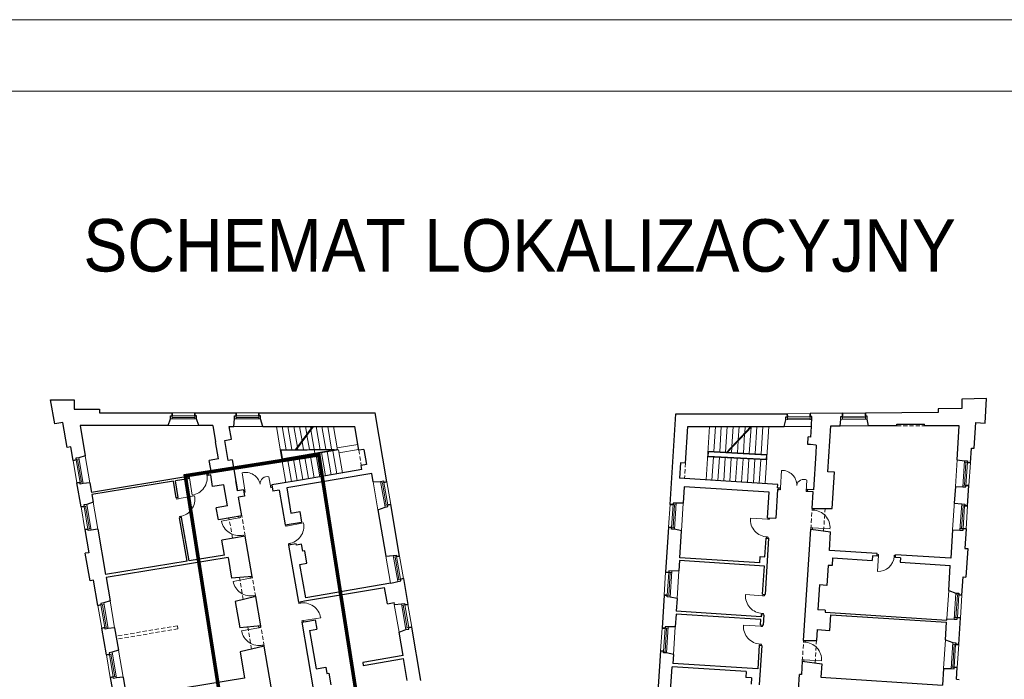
# Model space of a CAD drawing. Header units: centimetres. Extents: x 690840 to 714026, y 27673 to 40762.
# Tile 111 of 162: x 708131 to 708372, y 32586 to 32747. Entities that reach past the tile are written whole.
import ezdxf

# ---------------------------------------------------------------- set-up
doc = ezdxf.new("R2010")
doc.units = ezdxf.units.CM
doc.linetypes.add('DASHED', pattern=[19.05, 12.7, -6.35])
for name, color, linetype, lineweight in [('Drzwi i okna', 51, 'Continuous', 9), ('Opis', 102, 'Continuous', 9), ('Przekrojowa', 253, 'Continuous', 25), ('Ramka', 255, 'Continuous', 9), ('S3_obrys zakresu', 1, 'Continuous', 5), ('Widokowa', 140, 'Continuous', 9)]:
    doc.layers.add(name, color=color, linetype=linetype, lineweight=lineweight)
doc.layers.add('Obrys powierzchni', color=50, linetype='Continuous', lineweight=9, plot=False)
doc.styles.add('ARIELCE', font='arial.ttf', dxfattribs={"width": 0.9})

# ---------------------------------------------------------------- blocks, each defined once
blk = doc.blocks.new('zw$2918')
at = {"layer": 'Drzwi i okna', "color": 0}
for p, q in [((677.6, -373.9), (670.5, -375.1)), ((671.9, -383), (678.9, -381.8)), ((679, -382.8), (677.6, -373.9)), ((678.9, -381.8), (692.5, -466.2)), ((763.4, -360), (769.2, -359.1)), ((764.8, -368.9), (763.4, -360)), ((764.7, -367.9), (770.3, -367)), ((950.2, -441.6), (936.3, -357.3)), ((1076.8, -429.8), (1067.9, -376)), ((3569.7, -430.1), (3574.6, -344.7)), ((1075.3, -420.9), (1081.8, -419.8)), ((1075.3, -420.9), (1076.8, -429.8)), ((1076.8, -429.8), (1083.3, -428.7)), ((3569.7, -430.1), (3563.1, -429.7)), ((3569.7, -430.1), (3569.1, -439.1)), ((3695.7, -447.3), (3698.8, -392.9)), ((615.9, -484.8), (614.8, -478.3)), ((620.3, -484.1), (704.4, -468.5)), ((623.8, -483.5), (622.7, -477)), ((950.2, -441.6), (943.7, -442.7)), ((951.7, -450.5), (945.2, -451.6)), ((950.2, -441.6), (951.7, -450.5)), ((3569.1, -439.1), (3562.6, -438.7)), ((3696.2, -438.3), (3695.7, -447.3)), ((3695.7, -447.3), (3702.3, -447.7)), ((3696.2, -438.3), (3702.8, -438.7)), ((624.8, -483.3), (615.9, -484.8)), ((639.5, -569), (630.7, -570.5)), ((630.7, -570.5), (631.8, -576.8)), ((639.7, -575.5), (638.6, -569.1)), ((920.3, -577.2), (836.2, -592.7)), ((919, -570.3), (920.3, -577.2)), ((919.3, -577.4), (928.1, -575.7)), ((928.1, -575.7), (926.8, -568.6)), ((3507.9, -576.5), (3507.5, -583.5)), ((3515.4, -584), (3515.9, -576.8)), ((3723.9, -538.3), (3724.4, -531.7)), ((3732.9, -538.9), (3723.9, -538.3)), ((3731.9, -538.8), (3732.4, -531.6)), ((3731.9, -538.8), (3731.9, -538.8)), ((1148.8, -617.6), (1147.7, -611.1)), ((1157.7, -616.2), (1148.8, -617.6)), ((1153.2, -616.9), (1237.4, -602)), ((1156.7, -616.3), (1155.6, -609.8)), ((3507.5, -583.5), (3422.1, -578)), ((3506.5, -583.4), (3515.4, -584)), ((3718.3, -625), (3717.9, -631.5)), ((3727.3, -625.6), (3718.3, -625)), ((3725.9, -632.7), (3726.3, -625.6)), ((3726.3, -625.6), (3811.7, -631)), ((935, -662.8), (943.9, -661.2)), ((936, -662.7), (937, -668.3)), ((943.9, -661.2), (944.9, -667)), ((3500.9, -670.1), (3509.9, -670.7)), ((3501.9, -670.2), (3501.5, -676.2)), ((3509.9, -670.7), (3509.5, -676.4)), ((1171.8, -701.9), (1162.9, -703.4)), ((1162.9, -703.4), (1164, -709.8)), ((1171.8, -708.5), (1170.8, -702.1)), ((4042.2, -762.9), (4048.6, -763.3)), ((4049.1, -755.3), (4042.6, -754.9)), ((4048.9, -758.8), (4044, -838.7)), ((4048.6, -764.3), (4049.1, -755.3)), ((4125.3, -769), (4125.9, -760)), ((4125.4, -768), (4132, -768.4)), ((4125.9, -760), (4132.5, -760.4)), ((975.4, -865.1), (976.6, -872)), ((984.5, -870.6), (983.2, -863.5)), ((976.6, -872), (892.5, -887.5)), ((975.6, -872.2), (984.5, -870.6)), ((991.4, -957.7), (1000.2, -956.1)), ((992.3, -957.5), (993.4, -963.1)), ((1000.2, -956.1), (1001.3, -961.8)), ((3483.3, -957.6), (3398, -952.1)), ((3482.3, -957.6), (3491.3, -958.1)), ((3483.8, -950.6), (3483.3, -957.6)), ((3491.3, -958.1), (3491.8, -950.9)), ((1214.4, -995), (1213.3, -988.5)), ((1223.3, -993.5), (1214.4, -995)), ((1222.3, -993.7), (1221.2, -987.2)), ((3476.7, -1044.3), (3485.7, -1044.9)), ((3477.7, -1044.3), (3477.3, -1050.3)), ((3485.7, -1044.9), (3485.3, -1050.6)), ((1016.6, -1106.5), (1018.1, -1114.5)), ((1026, -1113.1), (1024.7, -1106)), ((1237.4, -1079.3), (1228.5, -1080.7)), ((1228.5, -1080.7), (1229.6, -1087.1)), ((1236.4, -1079.4), (1320.8, -1065.5)), ((1237.5, -1085.8), (1236.4, -1079.4)), ((3473.5, -1107.4), (3388.1, -1101.9)), ((3472.5, -1107.3), (3481.4, -1107.9)), ((3473.9, -1100.4), (3473.5, -1107.4)), ((3481.4, -1107.9), (3481.9, -1100.7)), ((1018.1, -1114.5), (934, -1130)), ((1017.1, -1114.7), (1026, -1113.1)), ((1032.8, -1200.2), (1041.7, -1198.5)), ((1033.8, -1200), (1035, -1206.3)), ((1041.7, -1198.5), (1042.8, -1204.4)), ((3466.9, -1194), (3475.9, -1194.6)), ((3467.9, -1194.1), (3467.5, -1200.1)), ((3475.9, -1194.6), (3475.5, -1200.3)), ((3682.3, -1184), (3682.7, -1177.4)), ((3691.2, -1184.6), (3682.3, -1184)), ((3690.2, -1184.5), (3690.7, -1177.3)), ((3690.2, -1184.5), (3690.2, -1184.5)), ((3676.7, -1270.7), (3676.3, -1277.2)), ((3685.7, -1271.3), (3676.7, -1270.7)), ((3684.2, -1278.3), (3684.7, -1271.2)), ((3684.7, -1271.2), (3770, -1276.7))]:
    blk.add_line(p, q, dxfattribs=at)
for centre, radius, start, end in [((755.5, -366), 78.2, 187.546, 190.8446), ((621.9, -492.7), 78.2, 278.1438, 281.4424), ((937.8, -653.4), 78.2, 98.7681, 102.0666), ((3505.8, -661.7), 78.2, 84.6681, 87.9667), ((1154.7, -625.5), 78.2, 277.7082, 281.0068), ((4047.9, -761), 77.8, 267.1102, 356.4843), ((4126.8, -764.7), 78.2, 174.843, 178.1416), ((994.1, -948.3), 78.2, 98.7681, 102.0666), ((3481.7, -1035.8), 78.2, 84.6681, 87.9667), ((1220.4, -1002.9), 78.2, 277.7082, 281.0068), ((3471.9, -1185.6), 78.2, 84.6681, 87.9667), ((1035.6, -1190.7), 78.2, 98.7681, 102.0666)]:
    blk.add_arc(centre, radius, start, end, dxfattribs=at)
at = {"layer": 'Drzwi i okna', "color": 0, "ltscale": 1.6}
for centre, radius, start, end in [((678.9, -380.6), 86.7, 279.0709, 10.6815), ((954.4, -427), 72.1, 11.9188, 104.5567), ((1059.5, -409.7), 34.7, 75.9366, 184.1291), ((3576.9, -416.8), 72.1, 359.2141, 91.852), ((3682.4, -422.3), 33.7, 60.7354, 172.2871), ((619.1, -484.5), 86.7, 278.9985, 10.6091), ((3725.1, -625.3), 86.7, 356.2036, 87.8142), ((921.5, -577.1), 86.7, 190.2929, 281.9036), ((1152, -617.3), 86.7, 278.5629, 10.1735), ((3508.7, -583.7), 86.7, 176.193, 267.8036), ((977.9, -872), 86.7, 190.2929, 281.9036), ((3484.5, -957.9), 86.7, 176.193, 267.8036), ((1235.2, -1079.4), 86.7, 9.2331, 100.8437), ((3474.7, -1107.6), 86.7, 176.193, 267.8036), ((1019.4, -1114.5), 86.7, 190.2929, 281.9036), ((3683.4, -1271), 86.7, 356.2036, 87.8142)]:
    blk.add_arc(centre, radius, start, end, dxfattribs=at)
at = {"layer": 'Przekrojowa', "color": 0, "ltscale": 1.6}
for p, q in [((20.1, -117.3), (0, 0)), ((0, 0), (115, 0)), ((115, 0), (115, -45)), ((4577.8, 6.7), (4456.8, 3.7)), ((4456.8, 3.7), (4456.8, -41.3)), ((4570.1, -113.3), (4577.8, 6.7)), ((115, -45), (239, -45)), ((239, -45), (239, -63)), ((4456.8, -41.3), (4340.8, -44.1)), ((4340.8, -44.1), (4340.8, -62.1)), ((239, -63), (594, -63)), ((575.7, -125), (586.2, -92.8)), ((706, -63), (907, -63)), ((724.3, -125), (713.8, -92.8)), ((896.4, -129.9), (899.2, -92.8)), ((1019, -63), (1586.8, -63)), ((1038.1, -129.9), (1026.8, -92.8)), ((1644.6, -401), (1586.8, -63)), ((3029.2, -511.4), (3057.8, -68.3)), ((3057.8, -68.3), (3602.8, -67.7)), ((3872.8, -65.6), (3714.8, -66.8)), ((3861.6, -127.2), (3865.2, -95.4)), ((4340.8, -62.1), (3984.8, -64.7)), ((3999.3, -127.1), (3993.3, -94.3)), ((60.2, -110.4), (20.1, -117.3)), ((81.1, -232.8), (60.2, -110.4)), ((575.7, -125), (143.8, -125)), ((143.8, -125), (169.2, -273.1)), ((792.8, -125), (724.3, -125)), ((792.8, -125), (806.6, -205.4)), ((884.5, -192.1), (873.9, -129.9)), ((873.9, -129.9), (896.4, -129.9)), ((1038.1, -129.9), (1048.7, -129.9)), ((1048.7, -129.9), (1487.3, -129.9)), ((1506.9, -246.1), (1487.3, -129.9)), ((3105.4, -308.9), (3116.9, -130)), ((3116.9, -130), (3587.4, -129.3)), ((3587.4, -129.3), (3595.3, -97.5)), ((3718.4, -181.8), (3721.8, -129.5)), ((3801.1, -351.3), (3815.6, -127.2)), ((3815.6, -127.2), (3861.6, -127.2)), ((4139.3, -127), (3999.3, -127.1)), ((4139.3, -118.9), (4274.3, -118.8)), ((4139.3, -127), (4139.3, -118.9)), ((4274.3, -126.9), (4274.3, -118.8)), ((4443.9, -126.8), (4274.3, -126.9)), ((4433.2, -292.7), (4443.9, -126.8)), ((4517.1, -236.2), (4525.2, -110.4)), ((4525.2, -110.4), (4570.1, -113.3)), ((852, -197.7), (884.5, -192.1)), ((3703, -217.9), (3705.4, -181)), ((3718.4, -181.8), (3705.4, -181)), ((98.9, -229.8), (81.1, -232.8)), ((110.2, -295.8), (98.9, -229.8)), ((820.8, -288.6), (806.6, -205.4)), ((868.8, -296.3), (852, -197.7)), ((3716, -218.7), (3703, -217.9)), ((3744.4, -220.6), (3716, -218.7)), ((3744.4, -220.6), (3741.8, -260.9)), ((4498.5, -307.1), (4503.1, -235.3)), ((4503.1, -235.3), (4517.1, -236.2)), ((169.2, -273.1), (138.2, -283.2)), ((820.8, -288.6), (776, -296.3)), ((1531.7, -241.8), (1506.9, -246.1)), ((1531.7, -241.8), (1544.4, -315.9)), ((3741.8, -260.9), (3730.3, -440.5)), ((786.2, -356.1), (776, -296.3)), ((888.5, -292.9), (868.8, -296.3)), ((888.5, -292.9), (914.4, -444.3)), ((1544.4, -315.9), (1519.4, -320.2)), ((1522.7, -340.3), (1519.4, -320.2)), ((3080.4, -307.2), (3075.6, -382.1)), ((3105.4, -308.9), (3080.4, -307.2)), ((4433.2, -292.7), (4469.3, -297.5)), ((670.5, -375.1), (199.8, -452.3)), ((672.2, -385.2), (610.1, -395.3)), ((670.5, -375.1), (672.2, -385.2)), ((786.2, -356.1), (769.2, -358.9)), ((769.2, -358.9), (770.9, -369)), ((782.8, -367), (770.9, -369)), ((792.5, -424.2), (782.8, -367)), ((1570.5, -359.3), (1154.5, -430.4)), ((1522.7, -340.3), (1231.6, -390.1)), ((1577.8, -400.7), (1570.5, -359.3)), ((3100.5, -383.7), (3075.6, -382.1)), ((3556.6, -413.2), (3100.5, -383.7)), ((3833.1, -353.4), (3801.1, -351.3)), ((3821.6, -530.6), (3833.1, -353.4)), ((149.1, -523.5), (129, -406.2)), ((191.8, -405.2), (159.6, -408.7)), ((191.8, -405.2), (199.8, -452.3)), ((600.2, -397), (201.5, -462.3)), ((614.1, -478.4), (600.2, -397)), ((624, -476.8), (610.1, -395.3)), ((846.8, -414.9), (792.5, -424.2)), ((864.5, -518.4), (846.8, -414.9)), ((914.4, -444.3), (906.1, -395.8)), ((1112.7, -410.4), (1081.1, -415.8)), ((1081.1, -415.8), (1086.3, -446.4)), ((1231.6, -390.1), (1112.7, -410.4)), ((1154.5, -430.4), (1175.6, -553.6)), ((1577.8, -400.7), (1613.9, -398.4)), ((3099, -424.8), (3093.8, -504.8)), ((3514.1, -451.6), (3099, -424.8)), ((3555.6, -429.2), (3556.6, -413.2)), ((3555.6, -429.2), (3563.1, -429.7)), ((3562.6, -438.7), (3563.1, -429.7)), ((4424.8, -424.2), (4419.6, -504.3)), ((4424.8, -424), (4461.1, -424.7)), ((4484.8, -518.7), (4491.3, -418.9)), ((201.5, -462.3), (208.1, -500.8)), ((624, -476.8), (614.1, -478.4)), ((943.1, -439.4), (914.4, -444.3)), ((948.3, -470), (919.7, -474.9)), ((935.4, -567.2), (919.7, -474.9)), ((943.1, -439.4), (948.3, -470)), ((1117.9, -441), (1086.3, -446.4)), ((1117.9, -441), (1147.1, -611.2)), ((3506, -576.3), (3514.1, -451.6)), ((3555, -438.2), (3546, -578.9)), ((3555, -438.2), (3562.6, -438.7)), ((3702.3, -447.7), (3702.8, -438.7)), ((3729.7, -449.5), (3702.3, -447.7)), ((3730.3, -440.5), (3702.8, -438.7)), ((3724.4, -531.7), (3729.7, -449.5)), ((208.1, -500.8), (177.1, -510.9)), ((864.5, -518.4), (810.2, -527.7)), ((820.4, -586.8), (810.2, -527.7)), ((1600.9, -536.9), (1635.4, -524.1)), ((1706.6, -763.8), (1663.4, -511.4)), ((3093.8, -504.8), (3059.4, -505.5)), ((4419.6, -504.3), (4455.6, -509)), ((640.8, -575.3), (631, -576.9)), ((667.3, -789.3), (631, -576.9)), ((677.2, -787.7), (640.8, -575.3)), ((935.4, -567.2), (820.4, -586.8)), ((1175.6, -553.6), (1218.5, -546.3)), ((1218.5, -546.3), (1227.3, -597.5)), ((1600.9, -536.9), (1639.6, -763.5)), ((3506, -576.3), (3546, -578.9)), ((3724.4, -531.7), (3821.6, -530.6)), ((1147.1, -611.2), (1227.3, -597.5)), ((3022, -623.1), (3007.9, -842.7)), ((168, -633.9), (187.4, -747.3)), ((230.7, -632.9), (198.5, -636.4)), ((230.7, -632.9), (268.6, -854.6)), ((952.3, -665.7), (837.2, -685.4)), ((986, -863), (952.3, -665.7)), ((3085.1, -640), (3051.2, -632.8)), ((3076.5, -772.1), (3085.1, -640)), ((3682.7, -1177.4), (3717.9, -631.5)), ((3717.9, -631.5), (3814.2, -645.2)), ((3808.4, -736.6), (3814.2, -645.2)), ((4411.1, -635.7), (4402.1, -774.6)), ((4411.1, -635.5), (4447.4, -636.3)), ((4477.6, -630.5), (4471.4, -726.3)), ((849.8, -759.3), (837.2, -685.4)), ((1201.3, -703.4), (1164, -709.8)), ((1164, -709.8), (1211.7, -988.7)), ((1202.4, -709.9), (1201.3, -703.4)), ((1226.8, -705.7), (1202.4, -709.9)), ((1232.8, -740.6), (1226.8, -705.7)), ((3493.7, -766.9), (3499.6, -676.1)), ((3511.6, -676.9), (3493.9, -951.3)), ((3499.6, -676.1), (3511.6, -676.9)), ((187.4, -747.3), (169.6, -750.3)), ((192.7, -885.4), (169.6, -750.3)), ((849.8, -759.3), (677.2, -787.7)), ((1242.7, -738.9), (1232.8, -740.6)), ((1253, -799.1), (1242.7, -738.9)), ((1639.6, -763.5), (1676, -761.1)), ((3468.7, -797.4), (3470.8, -765.5)), ((3470.8, -765.5), (3493.7, -766.9)), ((4042.9, -751.6), (3808.4, -736.6)), ((4019.1, -763.1), (4017.7, -785.1)), ((4042, -764.6), (4019.1, -763.1)), ((4042, -764.6), (4042.9, -751.6)), ((4131.9, -770.3), (4132.7, -757.4)), ((4156.8, -771.9), (4131.9, -770.3)), ((4156.8, -771.9), (4131.9, -770.3)), ((4402.1, -774.6), (4132.7, -757.4)), ((4471.4, -726.3), (4485.4, -727.2)), ((4485.4, -727.2), (4476.4, -866.3)), ((667.3, -789.3), (268.6, -854.6)), ((867.8, -770.8), (271, -868.7)), ((867.8, -770.8), (885.2, -872.3)), ((1182.4, -817.2), (1182.4, -817.2)), ((1219.4, -804.8), (1253, -799.1)), ((1247.4, -967.4), (1219.4, -804.8)), ((3075.6, -786), (3072.4, -836.1)), ((3490.8, -812.8), (3075.6, -786)), ((3468.7, -797.4), (3076.5, -772.1)), ((3481.9, -950.6), (3490.8, -812.8)), ((3802.7, -809.4), (3796.4, -907.2)), ((3821.6, -810.6), (3802.7, -809.4)), ((3824.1, -772.7), (3821.6, -810.6)), ((3824.1, -772.7), (4017.7, -785.1)), ((4156.8, -771.9), (4155.4, -793.9)), ((4155.4, -793.9), (4399.9, -809.5)), ((4392, -931.6), (4399.9, -809.5)), ((986, -863), (885.2, -872.3)), ((3072.4, -836.1), (3038.1, -836.8)), ((4456.7, -954.2), (4462.5, -865.4)), ((4462.5, -865.4), (4476.4, -866.3)), ((210.4, -882.3), (192.7, -885.4)), ((231.5, -1005.5), (210.4, -882.3)), ((271, -868.7), (290.5, -982.8)), ((1663.3, -896.3), (1247.4, -967.4)), ((1725.5, -874.2), (1747, -1000.4)), ((3760.4, -904.9), (3752.6, -1026.6)), ((3796.4, -907.2), (3760.4, -904.9)), ((1002.9, -961.6), (902.6, -986)), ((1027.5, -1105.5), (1002.9, -961.6)), ((1242.1, -983.5), (1633.1, -916.7)), ((1646.8, -996.7), (1633.1, -916.7)), ((3000.7, -954.5), (2990.2, -1116.1)), ((3481.9, -950.6), (3493.9, -951.3)), ((4392, -931.6), (4427.5, -944.6)), ((290.5, -982.8), (259.5, -992.9)), ((902.6, -986), (924.6, -1115)), ((1211.7, -988.7), (1242.1, -983.5)), ((1646.8, -996.7), (1679.4, -991.1)), ((1681, -1001), (1679.4, -991.1)), ((1681, -1001), (1716.4, -997.7)), ((3063.7, -971.3), (3029.9, -964.1)), ((3063.7, -971.3), (3059.7, -1033.5)), ((3058.8, -1047.5), (3054.8, -1109.5)), ((3473.9, -1074.3), (3058.8, -1047.5)), ((3474.8, -1060.3), (3059.7, -1033.5)), ((3475.5, -1050.3), (3474.8, -1060.3)), ((3475.5, -1050.3), (3487.4, -1051.1)), ((3487.4, -1051.1), (3484.2, -1101)), ((3788.5, -1028.9), (3752.6, -1026.6)), ((3788.5, -1028.9), (3787.9, -1038.9)), ((3787.9, -1038.9), (4382.6, -1077)), ((3811.2, -1127.4), (3816.2, -1050.6)), ((3816.2, -1050.6), (4382, -1087.1)), ((3816.2, -1050.6), (4382, -1087.1)), ((3841.1, -1052.2), (4382, -1087.1)), ((3841.1, -1052.2), (4382, -1087.1)), ((1027.5, -1105.5), (924.6, -1115)), ((1228.6, -1087.3), (1259, -1082.1)), ((1228.6, -1087.3), (1248.8, -1083.8)), ((1228.6, -1087.3), (1284.5, -1413.5)), ((1259, -1082.1), (1293.5, -1076.2)), ((1293.5, -1076.2), (1301.3, -1121.5)), ((3472.2, -1100.2), (3473.9, -1074.3)), ((3472.2, -1100.2), (3484.2, -1101)), ((4376.4, -1174.1), (4382, -1087.1)), ((4382.6, -1077), (4383, -1071.3)), ((4383, -1071.1), (4419.3, -1071.8)), ((4441.1, -1196.7), (4449.5, -1066)), ((272.8, -1247), (250.4, -1115.9)), ((313.1, -1114.9), (280.9, -1118.4)), ((313.1, -1114.9), (331.8, -1224.3)), ((1266.8, -1127.4), (1301.3, -1121.5)), ((1266.8, -1127.4), (1298.9, -1314.7)), ((1704.1, -1135.7), (1737.9, -1123.4)), ((1723.7, -1250.3), (1704.1, -1135.7)), ((1810.6, -1372), (1765.9, -1110.8)), ((3054.8, -1109.5), (3020.4, -1110.3)), ((3749.3, -1123.4), (3745.9, -1176.6)), ((3749.3, -1123.4), (3811.2, -1127.4)), ((3465.8, -1200), (3458.3, -1315.8)), ((3477.8, -1200.8), (3465.4, -1393.4)), ((3465.8, -1200), (3477.8, -1200.8)), ((3682.7, -1177.4), (3745.9, -1176.6)), ((4376.4, -1174.1), (4411.9, -1187.1)), ((331.8, -1224.3), (300.8, -1234.4)), ((328.7, -1206.3), (331.8, -1224.3)), ((1044.3, -1204), (926.5, -1232.8)), ((926.5, -1232.8), (948.4, -1361.1)), ((1088.2, -1460.3), (1044.3, -1204)), ((1723.7, -1250.3), (1526.9, -1284)), ((2983, -1227.9), (2966.9, -1477.4)), ((3046.1, -1244.7), (3012.2, -1237.6)), ((3046.1, -1244.7), (3043.2, -1289)), ((1526.9, -1284), (1529.3, -1298.8)), ((1529.3, -1298.8), (1726.2, -1265.1)), ((1744.4, -1371.7), (1726.2, -1265.1)), ((3458.3, -1315.8), (3043.2, -1289)), ((3676.3, -1277.2), (3672, -1343)), ((3676.3, -1277.2), (3771.6, -1290.7)), ((3771.6, -1290.7), (3767.4, -1356)), ((1298.9, -1314.7), (1345.2, -1306.8)), ((1345.2, -1306.8), (1350.6, -1338.3)), ((1350.6, -1338.3), (1360.5, -1336.6)), ((1360.5, -1336.6), (1370.3, -1393.8)), ((3028.5, -1470.8), (3039.3, -1304.8)), ((3401.4, -1328.2), (3039.3, -1304.8)), ((3401.4, -1328.2), (3399.5, -1358.1)), ((3658.2, -1417.3), (3663, -1342.5)), ((3672, -1343), (3663, -1342.5)), ((4367.4, -1313.8), (4362.2, -1394.4)), ((4367.4, -1313.6), (4403.7, -1314.3)), ((4430.1, -1366.4), (4433.9, -1308.5)), ((291.7, -1357.4), (300.8, -1410.7)), ((354.4, -1356.4), (322.2, -1359.9)), ((354.4, -1356.4), (371.4, -1455.7)), ((948.4, -1361.1), (371.4, -1455.7)), ((3427.4, -1359.9), (3399.5, -1358.1)), ((3427.4, -1359.9), (3425.5, -1389.8)), ((3767.4, -1356), (4362.2, -1394.4)), ((4430.1, -1366.4), (4444.1, -1367.3))]:
    blk.add_line(p, q, dxfattribs=at)
at = {"layer": 'Przekrojowa', "color": 0}
for p, q in [((586.2, -92.8), (586.2, -78)), ((586.2, -78), (594, -78)), ((594, -78), (594, -63)), ((594, -63), (594, -78)), ((706, -78), (706, -63)), ((706, -63), (706, -78)), ((713.8, -78), (706, -78)), ((713.8, -92.8), (713.8, -78)), ((899.2, -92.8), (899.2, -78)), ((899.2, -78), (907, -78)), ((907, -78), (907, -63)), ((907, -63), (907, -78)), ((1019, -78), (1019, -63)), ((1019, -63), (1019, -78)), ((1026.8, -78), (1019, -78)), ((1026.8, -92.8), (1026.8, -78)), ((3595.2, -82.7), (3603, -82.6)), ((3595.3, -97.5), (3595.2, -82.7)), ((3603, -82.6), (3602.8, -67.7)), ((3602.8, -67.7), (3603, -82.6)), ((3714.9, -81.8), (3714.8, -66.8)), ((3714.8, -66.8), (3714.9, -81.8)), ((3722.7, -81.7), (3714.9, -81.8)), ((3721.8, -129.6), (3722.7, -81.7)), ((3865.2, -95.4), (3865.1, -80.6)), ((3865.1, -80.6), (3872.9, -80.6)), ((3872.9, -80.6), (3872.8, -65.6)), ((3872.8, -65.6), (3872.9, -80.6)), ((3984.9, -79.7), (3984.8, -64.7)), ((3984.8, -64.7), (3984.9, -79.7)), ((3992.7, -79.7), (3984.9, -79.7)), ((3992.8, -94.5), (3992.7, -79.7)), ((138.2, -283.2), (123.6, -285.7)), ((123.6, -285.7), (124.9, -293.3)), ((124.9, -293.3), (110.2, -295.8)), ((110.2, -295.8), (124.9, -293.3)), ((4469.3, -297.5), (4484.1, -298.4)), ((4484.1, -298.4), (4483.6, -306.2)), ((4483.6, -306.2), (4498.5, -307.1)), ((4498.5, -307.1), (4483.6, -306.2)), ((143.8, -403.7), (129, -406.2)), ((129, -406.2), (143.8, -403.7)), ((145.1, -411.4), (143.8, -403.7)), ((159.7, -408.9), (145.1, -411.4)), ((1613.9, -398.4), (1628.5, -395.9)), ((1628.5, -395.9), (1629.8, -403.6)), ((1629.8, -403.6), (1644.6, -401)), ((1644.6, -401), (1629.8, -403.6)), ((4461.1, -424.7), (4475.8, -425.7)), ((4475.8, -425.7), (4476.3, -417.9)), ((4476.3, -417.9), (4491.3, -418.9)), ((4491.3, -418.9), (4476.3, -417.9)), ((163.8, -521), (149.1, -523.5)), ((149.1, -523.5), (163.8, -521)), ((177.1, -510.9), (162.5, -513.3)), ((162.5, -513.3), (163.8, -521)), ((1635.4, -524.1), (1650, -521.6)), ((1648.7, -513.9), (1663.4, -511.4)), ((1663.4, -511.4), (1648.7, -513.9)), ((1650, -521.6), (1648.7, -513.9)), ((3044.2, -512.3), (3029.2, -511.4)), ((3029.2, -511.4), (3044.2, -512.3)), ((3044.7, -504.6), (3044.2, -512.3)), ((3059.4, -505.5), (3044.7, -504.6)), ((4455.6, -509), (4470.4, -510)), ((4470.4, -510), (4469.9, -517.7)), ((4469.9, -517.7), (4484.8, -518.7)), ((4484.8, -518.7), (4469.9, -517.7)), ((3037, -624.1), (3022, -623.1)), ((3022, -623.1), (3037, -624.1)), ((3036.5, -631.9), (3037, -624.1)), ((182.7, -631.4), (168, -633.9)), ((168, -633.9), (182.7, -631.4)), ((184, -639.1), (182.7, -631.4)), ((198.6, -636.6), (184, -639.1)), ((3051.2, -632.8), (3036.5, -631.9)), ((4447.4, -636.3), (4462.2, -637.3)), ((4462.2, -637.3), (4462.7, -629.5)), ((4462.7, -629.5), (4477.6, -630.5)), ((4477.6, -630.5), (4462.7, -629.5)), ((1676, -761.1), (1690.5, -758.6)), ((1690.5, -758.6), (1691.9, -766.3)), ((1691.9, -766.3), (1706.6, -763.8)), ((1706.6, -763.8), (1691.9, -766.3)), ((3022.8, -843.6), (3007.9, -842.7)), ((3007.9, -842.7), (3022.8, -843.6)), ((3023.3, -835.9), (3022.8, -843.6)), ((3038.1, -836.8), (3023.3, -835.9)), ((1663.3, -896.3), (1712, -884.4)), ((1710.7, -876.7), (1725.5, -874.2)), ((1725.5, -874.2), (1710.7, -876.7)), ((1712, -884.4), (1710.7, -876.7)), ((3015.6, -955.4), (3000.7, -954.5)), ((3000.7, -954.5), (3015.6, -955.4)), ((3015.1, -963.2), (3015.6, -955.4)), ((4427.5, -944.6), (4442.3, -945.5)), ((4442.3, -945.5), (4441.8, -953.3)), ((4441.8, -953.3), (4456.7, -954.2)), ((4456.7, -954.2), (4441.8, -953.3)), ((246.2, -1003), (231.5, -1005.5)), ((231.5, -1005.5), (246.2, -1003)), ((259.5, -992.9), (244.9, -995.4)), ((244.9, -995.4), (246.2, -1003)), ((1716.4, -997.7), (1731, -995.2)), ((1731, -995.2), (1732.3, -1002.9)), ((1732.3, -1002.9), (1747, -1000.4)), ((1747, -1000.4), (1732.3, -1002.9)), ((3029.9, -964.1), (3015.1, -963.2)), ((4419.3, -1071.8), (4434.1, -1072.8)), ((4434.1, -1072.8), (4434.6, -1065)), ((4434.6, -1065), (4449.5, -1066)), ((4449.5, -1066), (4434.6, -1065)), ((265.1, -1113.4), (250.4, -1115.9)), ((250.4, -1115.9), (265.1, -1113.4)), ((266.4, -1121.1), (265.1, -1113.4)), ((281, -1118.6), (266.4, -1121.1)), ((1737.9, -1123.4), (1752.5, -1120.9)), ((1751.2, -1113.3), (1765.9, -1110.8)), ((1765.9, -1110.8), (1751.2, -1113.3)), ((1752.5, -1120.9), (1751.2, -1113.3)), ((3005.2, -1117.1), (2990.2, -1116.1)), ((2990.2, -1116.1), (3005.2, -1117.1)), ((3005.7, -1109.3), (3005.2, -1117.1)), ((3020.4, -1110.3), (3005.7, -1109.3)), ((4411.9, -1187.1), (4426.7, -1188)), ((4426.7, -1188), (4426.2, -1195.8)), ((4426.2, -1195.8), (4441.1, -1196.7)), ((4441.1, -1196.7), (4426.2, -1195.8)), ((287.5, -1244.5), (272.8, -1247)), ((272.8, -1247), (287.5, -1244.5)), ((300.8, -1234.4), (286.2, -1236.8)), ((286.2, -1236.8), (287.5, -1244.5)), ((2997.9, -1228.8), (2983, -1227.9)), ((2983, -1227.9), (2997.9, -1228.8)), ((2997.4, -1236.6), (2997.9, -1228.8)), ((3012.2, -1237.6), (2997.4, -1236.6)), ((4403.7, -1314.3), (4418.4, -1315.3)), ((4418.4, -1315.3), (4418.9, -1307.5)), ((4418.9, -1307.5), (4433.9, -1308.5)), ((4433.9, -1308.5), (4418.9, -1307.5)), ((306.4, -1354.9), (291.7, -1357.4)), ((291.7, -1357.4), (306.4, -1354.9)), ((307.7, -1362.6), (306.4, -1354.9)), ((322.3, -1360.1), (307.7, -1362.6))]:
    blk.add_line(p, q, dxfattribs=at)
at = {"layer": 'Widokowa', "color": 0}
for p, q in [((586.2, -92.8), (713.8, -92.8)), ((593.8, -78), (706, -78)), ((594, -78), (594, -92.8)), ((594, -85.4), (706, -85.4)), ((706, -78), (706, -92.8)), ((899.2, -92.8), (1026.8, -92.8)), ((906.8, -78), (1019, -78)), ((907, -78), (907, -92.8)), ((907, -85.4), (1019, -85.4)), ((1019, -78), (1019, -92.8)), ((3715.2, -81.8), (3603, -82.6)), ((3603, -82.6), (3603.1, -97.4)), ((3715, -89.2), (3603, -90)), ((3714.9, -81.8), (3715.1, -96.6)), ((3992.8, -94.5), (3865.2, -95.4)), ((3985.1, -79.7), (3872.9, -80.6)), ((3872.9, -80.6), (3873, -95.4)), ((3985, -87.1), (3873, -88)), ((3984.9, -79.7), (3985, -94.5)), ((3722.4, -96.5), (3595.3, -97.5)), ((159.7, -408.9), (138.2, -283.2)), ((124.9, -293.3), (139.5, -290.8)), ((143.8, -403.9), (124.9, -293.3)), ((151.1, -402.5), (132.2, -292.1)), ((4469.3, -297.5), (4461.1, -424.7)), ((4483.6, -306.2), (4468.8, -305.2)), ((4476.2, -305.7), (4469, -417.5)), ((4483.6, -305.9), (4476.3, -417.9)), ((143.8, -403.7), (158.4, -401.2)), ((1613.9, -398.4), (1635.4, -524.1)), ((1629.8, -403.6), (1615.2, -406)), ((1622.5, -404.8), (1641.4, -515.2)), ((1629.8, -403.3), (1648.7, -513.9)), ((4476.3, -417.9), (4461.6, -417)), ((163.8, -521), (178.4, -518.5)), ((182.7, -631.6), (163.8, -521)), ((190, -630.2), (171.1, -519.8)), ((198.6, -636.6), (177.1, -510.9)), ((1648.7, -513.9), (1634.1, -516.4)), ((3036.9, -624.3), (3044.2, -512.3)), ((3044.2, -512.3), (3058.9, -513.3)), ((3044.3, -624.6), (3051.6, -512.8)), ((3051.2, -632.8), (3059.4, -505.5)), ((4455.6, -509), (4447.4, -636.3)), ((4469.9, -517.7), (4455.1, -516.8)), ((4462.5, -517.3), (4455.3, -629)), ((4469.9, -517.5), (4462.7, -629.5)), ((3037, -624.1), (3051.7, -625.1)), ((182.7, -631.4), (197.3, -628.9)), ((4462.7, -629.5), (4447.9, -628.5)), ((1676, -761.1), (1697.5, -886.9)), ((1691.9, -766.3), (1677.3, -768.8)), ((1684.6, -767.5), (1703.4, -877.9)), ((1691.8, -766.1), (1710.7, -876.7)), ((3015.6, -955.6), (3022.8, -843.6)), ((3022.8, -843.6), (3037.6, -844.6)), ((3023, -955.9), (3030.2, -844.1)), ((3029.9, -964.1), (3038.1, -836.8)), ((1710.7, -876.7), (1696.1, -879.2)), ((3015.6, -955.4), (3030.4, -956.4)), ((4427.5, -944.6), (4419.3, -1071.8)), ((4441.8, -953.3), (4427, -952.3)), ((4434.4, -952.8), (4427.2, -1064.6)), ((4441.8, -953.1), (4434.6, -1065)), ((246.2, -1003), (260.8, -1000.5)), ((265.2, -1113.6), (246.2, -1003)), ((272.4, -1112.2), (253.5, -1001.8)), ((281, -1118.6), (259.5, -992.9)), ((1716.4, -997.7), (1737.9, -1123.4)), ((1732.3, -1002.9), (1717.7, -1005.4)), ((1725, -1004.1), (1743.9, -1114.5)), ((1732.3, -1002.6), (1751.2, -1113.3)), ((4434.6, -1065), (4419.8, -1064.1)), ((265.1, -1113.4), (279.7, -1110.9)), ((1751.2, -1113.3), (1736.6, -1115.8)), ((2997.9, -1229.1), (3005.2, -1117.1)), ((3005.2, -1117.1), (3019.9, -1118)), ((3005.3, -1229.3), (3012.5, -1117.6)), ((3012.2, -1237.6), (3020.4, -1110.3)), ((4411.9, -1187.1), (4403.7, -1314.3)), ((4426.2, -1195.8), (4411.4, -1194.8)), ((4418.8, -1195.3), (4411.6, -1307.1)), ((4426.2, -1195.5), (4418.9, -1307.5)), ((287.5, -1244.5), (302.1, -1242)), ((306.5, -1355.1), (287.5, -1244.5)), ((313.7, -1353.7), (294.8, -1243.3)), ((322.3, -1360.1), (300.8, -1234.4)), ((2997.9, -1228.8), (3012.7, -1229.8)), ((4418.9, -1307.5), (4404.2, -1306.6)), ((306.4, -1354.9), (321, -1352.4))]:
    blk.add_line(p, q, dxfattribs=at)
at = {"layer": 'Widokowa', "color": 0, "ltscale": 1.6}
for p, q in [((706, -63), (594, -63)), ((1019, -63), (907, -63)), ((3602.8, -67.7), (3714.8, -66.8)), ((3872.8, -65.6), (3984.8, -64.7)), ((724.3, -125), (575.7, -125)), ((1038.1, -129.9), (896.4, -129.9)), ((1104.1, -129.9), (1131.6, -290.7)), ((1132.5, -129.9), (1152, -243.5)), ((1160.9, -129.9), (1180.3, -243.2)), ((1189.3, -129.9), (1206.7, -231.2)), ((1198.1, -242.9), (1280.4, -129.9)), ((1202.6, -243.2), (1285, -129.9)), ((1217.7, -129.9), (1229.7, -199.6)), ((1246.2, -129.9), (1252.7, -168)), ((1270.2, -129.9), (1272.1, -141.3)), ((1298.6, -129.9), (1318.2, -244.7)), ((1327, -129.9), (1346, -241.4)), ((1355.4, -129.9), (1374.4, -241.1)), ((1383.8, -129.9), (1403.3, -244.3)), ((3205.3, -390.5), (3222.1, -129.8)), ((3243.2, -253), (3251.2, -129.8)), ((3272.2, -254.6), (3280.2, -129.7)), ((3301.2, -256.2), (3309.3, -129.7)), ((3305.2, -256.4), (3424.3, -129.5)), ((3309.4, -256.6), (3428.7, -129.5)), ((3332, -227.8), (3338.4, -129.7)), ((3363.2, -194.6), (3367.4, -129.6)), ((3394.5, -161.3), (3396.5, -129.6)), ((3417, -262.6), (3425.3, -133.1)), ((3445.9, -264.2), (3454.6, -129.5)), ((3474.9, -265.8), (3483.7, -129.5)), ((3494.8, -407.3), (3512.8, -129.4)), ((3587.4, -129.3), (3721.9, -129.2)), ((3861.6, -127.2), (3999.3, -127.1)), ((3861.6, -127.2), (3999.3, -127.1)), ((1253.6, -173.2), (1265.4, -242.3)), ((1273, -146.5), (1292.4, -260.2)), ((3388, -261), (3394.1, -166.3)), ((1207.6, -236.4), (1208.7, -242.9)), ((1230.6, -204.8), (1237, -242.6)), ((1401.5, -234.5), (1501.9, -217.7)), ((3330.1, -257.8), (3331.7, -232.8)), ((3359.1, -259.4), (3362.9, -199.6)), ((169.2, -273.1), (191.8, -405.2)), ((1123.6, -243.8), (1402.8, -240.8)), ((1124.1, -246.8), (1387.5, -243.9)), ((1134.1, -287.3), (1127.1, -246.8)), ((1387.5, -243.9), (1131.1, -287.8)), ((1407.6, -243.5), (1131.6, -290.7)), ((1159.2, -286), (1178.6, -399.2)), ((1186.8, -281.3), (1206.2, -394.4)), ((1214.4, -276.6), (1233.8, -389.7)), ((1242, -271.9), (1261.4, -385)), ((1269.6, -267.1), (1289, -380.3)), ((1297.2, -262.4), (1316.6, -375.6)), ((1324.8, -257.7), (1344.2, -370.8)), ((1352.4, -253), (1371.8, -366.1)), ((1380, -248.3), (1399.4, -361.4)), ((1407.6, -243.5), (1427, -356.7)), ((1410.2, -258.4), (1506.2, -242.4)), ((3212.6, -277.7), (3502.1, -293.8)), ((3214.3, -251.4), (3503.9, -267.4)), ((3215.8, -274.9), (3217.1, -254.5)), ((3215.8, -274.9), (3499.3, -290.6)), ((3217.1, -254.5), (3500.7, -270.2)), ((3234.2, -392.4), (3241.5, -279.4)), ((3263.2, -394.2), (3270.5, -281)), ((3292.1, -396.1), (3299.5, -282.6)), ((3321.1, -398), (3328.4, -284.2)), ((3350, -399.9), (3357.4, -285.8)), ((3378.9, -401.7), (3386.3, -287.4)), ((3499.3, -290.6), (3500.7, -270.2)), ((110.2, -295.8), (129, -406.2)), ((1131.6, -290.7), (1151, -403.9)), ((3407.9, -403.6), (3415.3, -289)), ((3436.8, -405.5), (3444.2, -290.6)), ((3465.8, -407.3), (3473.2, -292.2)), ((4424.8, -424.2), (4433.2, -292.7)), ((4491.3, -418.9), (4498.5, -307.1)), ((1600.9, -536.9), (1577.8, -400.7)), ((1663.4, -511.4), (1644.6, -401)), ((149.1, -523.5), (168, -633.9)), ((208.1, -500.8), (230.7, -632.9)), ((3029.2, -511.4), (3022, -623.1)), ((3093.8, -504.8), (3085.1, -640)), ((4411.1, -635.7), (4420.1, -496)), ((4477.6, -630.5), (4484.8, -518.7)), ((1662.4, -896.5), (1639.6, -763.5)), ((1725.5, -874.2), (1706.6, -763.8)), ((3007.9, -842.7), (3000.7, -954.5)), ((3072.4, -836.1), (3063.7, -971.3)), ((4383, -1071.3), (4392, -931.6)), ((4449.5, -1066), (4456.7, -954.2)), ((231.5, -1005.5), (250.4, -1115.9)), ((290.5, -982.8), (313.1, -1114.9)), ((1704.1, -1135.7), (1680.9, -1000.1)), ((1765.9, -1110.8), (1747, -1000.4)), ((2990.2, -1116.1), (2983, -1227.9)), ((3054.8, -1109.5), (3046.1, -1244.7)), ((4367.4, -1313.8), (4376.4, -1174.1)), ((4433.9, -1308.5), (4441.1, -1196.7)), ((272.8, -1247), (291.7, -1357.4)), ((331.8, -1224.3), (354.4, -1356.4))]:
    blk.add_line(p, q, dxfattribs=at)
at = {"layer": 'Widokowa', "color": 0, "linetype": 'DASHED', "ltscale": 1.6}
for p, q in [((4139.3, -127), (4274.3, -126.9)), ((1506.9, -246.1), (1519.4, -320.2)), ((3105.4, -308.9), (3100.5, -383.7)), ((952.3, -665.7), (935.4, -567.2)), ((3717.9, -631.5), (3724.4, -531.7)), ((3780.5, -640.4), (3787.6, -531)), ((890.3, -675.7), (871.9, -578)), ((1002.9, -961.6), (986, -863)), ((941.8, -976.5), (923.4, -868.8)), ((620.2, -1105.5), (319.9, -1154.8)), ((620.2, -1105.5), (622.8, -1120.3)), ((1044.3, -1204), (1027.5, -1105.5)), ((622.8, -1120.3), (322.5, -1169.5)), ((983.2, -1218.9), (964.8, -1111.3)), ((3676.3, -1277.2), (3682.7, -1177.4)), ((3738.8, -1286.1), (3745.9, -1176.6))]:
    blk.add_line(p, q, dxfattribs=at)

msp = doc.modelspace()

# ---------------------------------------------------------------- linework, layer by layer
at = {"layer": 'Obrys powierzchni', "ltscale": 1.6}
for points in [[(706368.96, 32747.24), (708468.96, 32747.24), (708468.96, 29777.24), (706368.96, 29777.24)], [(706386.46, 32729.74), (708451.46, 32729.74), (708451.46, 29794.74), (706386.46, 29794.74)]]:
    msp.add_lwpolyline(points, close=True, dxfattribs=at)
at = {"layer": 'S3_obrys zakresu', "color": 1, "ltscale": 1.6, "true_color": 0xff0000, "const_width": 0.877}
msp.add_lwpolyline([(708171.51, 32635.7), (708204.16, 32640.83), (708225.86, 32502.61), (708193.21, 32497.48)], close=True, dxfattribs=at)

# ---------------------------------------------------------------- block references
at = {"layer": 'Ramka', "color": 251, "xscale": 0.05, "yscale": 0.05, "zscale": 0.05}
msp.add_blockref('zw$2918', (708138.58, 32654.25), dxfattribs=at)

# ---------------------------------------------------------------- texts
at = {"layer": 'Opis', "insert": (708146.58, 32698.49), "char_height": 14, "width": 724.063, "attachment_point": 1, "rotation": 359.981, "style": 'ARIELCE'}
msp.add_mtext('\\pxsm1,ql;{\\fArial|b0|i0|c238|p34;\\H0.916668x;SCHEMAT LOKALIZACYJNY}', dxfattribs=at)

doc.saveas('drawing.dxf')
